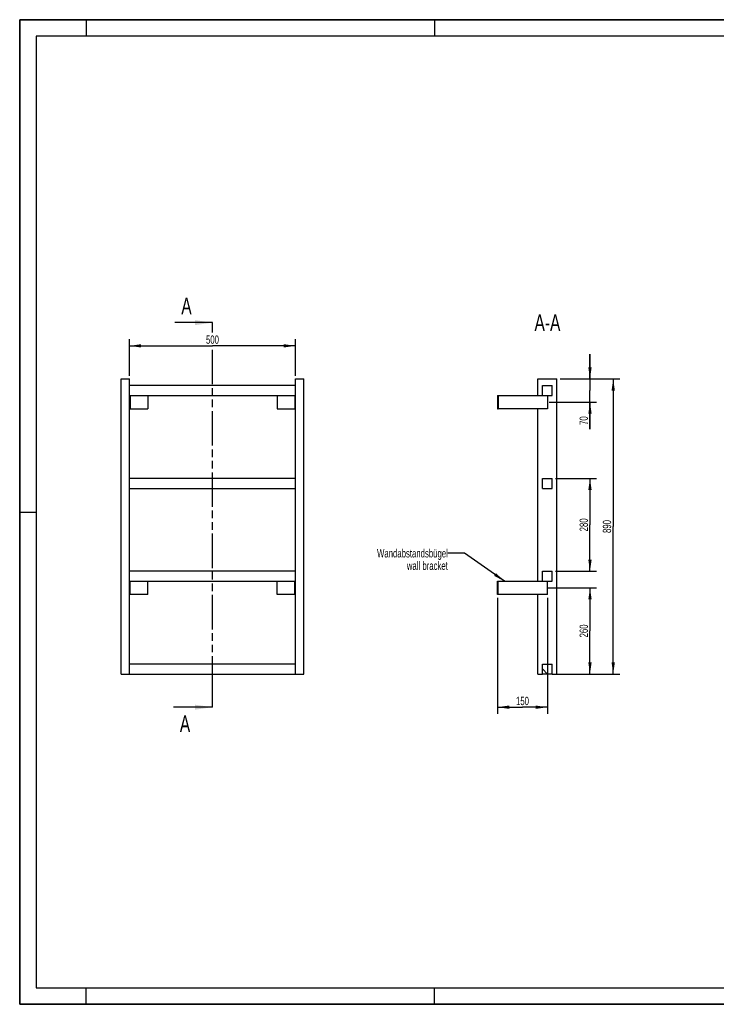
# Model space of a CAD drawing. Header units: millimetres. Extents: x 0 to 4200, y 0 to 2970.
# Tile 1 of 2: x 0 to 2100, y 0 to 2970. Entities that reach past the tile are written whole.
import ezdxf

# ---------------------------------------------------------------- set-up
doc = ezdxf.new("R2010")
doc.units = ezdxf.units.MM
doc.header["$LTSCALE"] = 231
doc.linetypes.add('PHANTOM', pattern=[0.8, 0.45, -0.05, 0.1, -0.05, 0.1, -0.05])
doc.layers.get('0').update_dxf_attribs({"linetype": 'CONTINUOUS'})
for name, color, linetype in [('050_DIMENSIONING', 7, 'CONTINUOUS'), ('053_NOTES', 7, 'CONTINUOUS'), ('HATCHING_BL0', 7, 'CONTINUOUS')]:
    doc.layers.add(name, color=color, linetype=linetype)
doc.styles.get("Standard").update_dxf_attribs({"font": 'txt', "width": 0.7})
doc.dimstyles.new('DIMSTYLE_1', dxfattribs={"dimtxt": 25, "dimasz": 35, "dimexe": 2, "dimexo": 1, "dimtad": 1, "dimdec": 1, "dimtxsty": 'Standard', "dimblk": '_FILLED', "dimblk1": '_FILLED', "dimblk2": '_FILLED', "dimcen": 0.09, "dimazin": 2, "dimtp": 0.8, "dimtm": 0.8, "dimtfac": 1, "dimtdec": 1, "dimtofl": 0, "dimtmove": 0, "dimatfit": 3, "dimldrblk": '_FILLED', "dimfxl": 1, "dimtolj": 1, "dimarcsym": 0})
doc.dimstyles.new('DIMSTYLE_2', dxfattribs={"dimtxt": 25, "dimasz": 35, "dimexe": 2, "dimexo": 1, "dimtad": 1, "dimdec": 1, "dimtxsty": 'Standard', "dimblk": '_FILLED', "dimblk1": '_FILLED', "dimblk2": '_FILLED', "dimcen": 0.09, "dimazin": 2, "dimtp": 0.5, "dimtm": 0.5, "dimtfac": 1, "dimtdec": 1, "dimtofl": 0, "dimtmove": 0, "dimatfit": 3, "dimldrblk": '_FILLED', "dimfxl": 1, "dimtolj": 1, "dimarcsym": 0})
doc.dimstyles.new('DIMSTYLE_3', dxfattribs={"dimtxt": 25, "dimasz": 35, "dimexe": 2, "dimexo": 1, "dimtad": 1, "dimdec": 1, "dimtxsty": 'Standard', "dimblk": '_FILLED', "dimblk1": '_FILLED', "dimblk2": '_FILLED', "dimcen": 0.09, "dimazin": 2, "dimtp": 0.3, "dimtm": 0.3, "dimtfac": 1, "dimtdec": 1, "dimtofl": 0, "dimtmove": 0, "dimatfit": 3, "dimldrblk": '_FILLED', "dimfxl": 1, "dimtolj": 1, "dimarcsym": 0})
doc.dimstyles.new('DIMSTYLE_4', dxfattribs={"dimtxt": 25, "dimasz": 35, "dimexe": 2, "dimexo": 1, "dimtad": 1, "dimtxsty": 'Standard', "dimblk": '_FILLED', "dimblk1": '_FILLED', "dimblk2": '_FILLED', "dimcen": 0.09, "dimazin": 2, "dimtp": 0.5, "dimtm": 0.5, "dimtfac": 1, "dimtofl": 0, "dimtmove": 0, "dimatfit": 3, "dimldrblk": '_FILLED', "dimfxl": 1, "dimtolj": 1, "dimarcsym": 0})
doc.dimstyles.new('DIMSTYLE_5', dxfattribs={"dimtxt": 25, "dimasz": 35, "dimexe": 2, "dimexo": 1, "dimtad": 1, "dimtxsty": 'Standard', "dimblk": '_FILLED', "dimblk1": '_FILLED', "dimblk2": '_FILLED', "dimcen": 0.09, "dimazin": 2, "dimtp": 0.8, "dimtm": 0.8, "dimtfac": 1, "dimtofl": 0, "dimtmove": 0, "dimatfit": 3, "dimldrblk": '_FILLED', "dimfxl": 1, "dimtolj": 1, "dimarcsym": 0})
doc.dimstyles.get("Standard").update_dxf_attribs({"dimtxt": 25, "dimasz": 35, "dimexe": 2, "dimexo": 1, "dimtad": 1, "dimtxsty": 'Standard', "dimblk": '_FILLED', "dimblk1": '_FILLED', "dimblk2": '_FILLED', "dimcen": 0.09, "dimazin": 2, "dimtol": 1, "dimtp": 0.01, "dimtm": 0.01, "dimtfac": 1, "dimtofl": 0, "dimtmove": 0, "dimatfit": 3, "dimldrblk": '_FILLED', "dimfxl": 1, "dimtolj": 1, "dimarcsym": 0})

# ---------------------------------------------------------------- blocks, each defined once
blk = doc.blocks.new('_FILLED')
at = {"color": 0, "linetype": 'ByBlock'}
blk.add_solid([(0, 0), (-1, 0.143), (-1, -0.143)], dxfattribs=at)
blk = doc.blocks.new('*D2')
at = {"layer": '050_DIMENSIONING', "color": 2, "linetype": 'Continuous', "transparency": 16777216}
for p, q in [((331.1, 1896.2), (331.1, 2006.2)), ((831.1, 1896.2), (831.1, 2006.2)), ((331.1, 1986.2), (581.1, 1986.2)), ((831.1, 1986.2), (581.1, 1986.2))]:
    blk.add_line(p, q, dxfattribs=at)
at = {"layer": '050_DIMENSIONING', "color": 2, "linetype": 'Continuous', "transparency": 16777216, "xscale": 35, "yscale": 35, "zscale": 35, "rotation": 180}
blk.add_blockref('_FILLED', (331.1, 1986.2), dxfattribs=at)
at = {"layer": '050_DIMENSIONING', "color": 2, "linetype": 'Continuous', "transparency": 16777216, "xscale": 35, "yscale": 35, "zscale": 35}
blk.add_blockref('_FILLED', (831.1, 1986.2), dxfattribs=at)
at = {"layer": '050_DIMENSIONING', "color": 2, "linetype": 'Continuous', "transparency": 16777216, "insert": (581.1, 2017.5), "char_height": 25, "width": 85.714, "attachment_point": 2, "line_spacing_factor": 0.9}
blk.add_mtext('500', dxfattribs=at)
blk = doc.blocks.new('*D3')
at = {"layer": '050_DIMENSIONING', "color": 2, "linetype": 'Continuous', "transparency": 16777216}
for p, q in [((1590.4, 1256.2), (1739.2, 1256.2)), ((1719.2, 1256.2), (1719.2, 1126.2)), ((1719.2, 996.2), (1719.2, 1126.2)), ((1629.2, 996.2), (1739.2, 996.2))]:
    blk.add_line(p, q, dxfattribs=at)
at = {"layer": '050_DIMENSIONING', "color": 2, "linetype": 'Continuous', "transparency": 16777216, "xscale": 35, "yscale": 35, "zscale": 35}
for p, rotation in [((1719.2, 1256.2), 90), ((1719.2, 996.2), 270)]:
    blk.add_blockref('_FILLED', p, dxfattribs=dict(at, rotation=rotation))
at = {"layer": '050_DIMENSIONING', "color": 2, "linetype": 'Continuous', "transparency": 16777216, "insert": (1687.9, 1126.2), "char_height": 25, "width": 88.393, "attachment_point": 2, "rotation": 90, "line_spacing_factor": 0.9}
blk.add_mtext('260', dxfattribs=at)
blk = doc.blocks.new('*D4')
at = {"layer": '050_DIMENSIONING', "color": 2, "linetype": 'Continuous', "transparency": 16777216}
for p, q in [((1719.2, 1886.2), (1719.2, 1961.2)), ((1719.2, 1961.2), (1719.2, 1851.2)), ((1629.2, 1886.2), (1739.2, 1886.2)), ((1719.2, 1734.4), (1719.2, 1851.2)), ((1595.8, 1816.2), (1739.2, 1816.2)), ((1719.2, 1816.2), (1719.2, 1734.4))]:
    blk.add_line(p, q, dxfattribs=at)
at = {"layer": '050_DIMENSIONING', "color": 2, "linetype": 'Continuous', "transparency": 16777216, "xscale": 35, "yscale": 35, "zscale": 35}
for p, rotation in [((1719.2, 1886.2), 270), ((1719.2, 1816.2), 90)]:
    blk.add_blockref('_FILLED', p, dxfattribs=dict(at, rotation=rotation))
at = {"layer": '050_DIMENSIONING', "color": 2, "linetype": 'Continuous', "transparency": 16777216, "insert": (1687.9, 1773.7), "char_height": 25, "width": 58.929, "attachment_point": 3, "rotation": 90, "line_spacing_factor": 0.9}
blk.add_mtext('70', dxfattribs=at)
blk = doc.blocks.new('*D5')
at = {"layer": '050_DIMENSIONING', "color": 2, "linetype": 'Continuous', "transparency": 16777216}
for p, q in [((1440.7, 1226.2), (1440.7, 876.2)), ((1590.7, 1226.2), (1590.7, 876.2)), ((1440.7, 896.2), (1515.7, 896.2)), ((1590.7, 896.2), (1515.7, 896.2))]:
    blk.add_line(p, q, dxfattribs=at)
at = {"layer": '050_DIMENSIONING', "color": 2, "linetype": 'Continuous', "transparency": 16777216, "xscale": 35, "yscale": 35, "zscale": 35, "rotation": 180}
blk.add_blockref('_FILLED', (1440.7, 896.2), dxfattribs=at)
at = {"layer": '050_DIMENSIONING', "color": 2, "linetype": 'Continuous', "transparency": 16777216, "xscale": 35, "yscale": 35, "zscale": 35}
blk.add_blockref('_FILLED', (1590.7, 896.2), dxfattribs=at)
at = {"layer": '050_DIMENSIONING', "color": 2, "linetype": 'Continuous', "transparency": 16777216, "insert": (1515.7, 927.5), "char_height": 25, "width": 77.679, "attachment_point": 2, "line_spacing_factor": 0.9}
blk.add_mtext('150', dxfattribs=at)
blk = doc.blocks.new('*D6')
at = {"layer": '050_DIMENSIONING', "color": 2, "linetype": 'Continuous', "transparency": 16777216}
for p, q in [((1629.2, 1886.2), (1809.2, 1886.2)), ((1789.2, 1886.2), (1789.2, 1441.2)), ((1789.2, 996.2), (1789.2, 1441.2)), ((1615.7, 996.2), (1809.2, 996.2))]:
    blk.add_line(p, q, dxfattribs=at)
at = {"layer": '050_DIMENSIONING', "color": 2, "linetype": 'Continuous', "transparency": 16777216, "xscale": 35, "yscale": 35, "zscale": 35}
for p, rotation in [((1789.2, 1886.2), 90), ((1789.2, 996.2), 270)]:
    blk.add_blockref('_FILLED', p, dxfattribs=dict(at, rotation=rotation))
at = {"layer": '050_DIMENSIONING', "color": 2, "linetype": 'Continuous', "transparency": 16777216, "insert": (1757.9, 1441.2), "char_height": 25, "width": 88.393, "attachment_point": 2, "rotation": 90, "line_spacing_factor": 0.9}
blk.add_mtext('890', dxfattribs=at)
blk = doc.blocks.new('*D7')
at = {"layer": '050_DIMENSIONING', "color": 2, "linetype": 'Continuous', "transparency": 16777216}
for p, q in [((1615.7, 1586.2), (1739.2, 1586.2)), ((1719.2, 1586.2), (1719.2, 1446.2)), ((1719.2, 1306.2), (1719.2, 1446.2)), ((1615.7, 1306.2), (1739.2, 1306.2))]:
    blk.add_line(p, q, dxfattribs=at)
at = {"layer": '050_DIMENSIONING', "color": 2, "linetype": 'Continuous', "transparency": 16777216, "xscale": 35, "yscale": 35, "zscale": 35}
for p, rotation in [((1719.2, 1586.2), 90), ((1719.2, 1306.2), 270)]:
    blk.add_blockref('_FILLED', p, dxfattribs=dict(at, rotation=rotation))
at = {"layer": '050_DIMENSIONING', "color": 2, "linetype": 'Continuous', "transparency": 16777216, "insert": (1687.9, 1446.2), "char_height": 25, "width": 88.393, "attachment_point": 2, "rotation": 90, "line_spacing_factor": 0.9}
blk.add_mtext('280', dxfattribs=at)
blk = doc.blocks.new('XSEC_FILLED')
at = {"color": 0, "linetype": 'ByBlock'}
blk.add_solid([(0, 0), (-1, 0.143), (-1, -0.143)], dxfattribs=at)
blk = doc.blocks.new('HATCHING_BL0', base_point=(522.2, 1476.2))
at = {"layer": 'HATCHING_BL0', "color": 7, "linetype": 'PHANTOM'}
for p, q in [((581.1, 2026.7), (581.1, 2056.2)), ((581.1, 946.2), (581.1, 1976.5)), ((581.1, 896.2), (581.1, 946.2))]:
    blk.add_line(p, q, dxfattribs=at)
at = {"layer": 'HATCHING_BL0', "color": 7, "linetype": 'Continuous', "char_height": 50, "width": 64.286, "attachment_point": 1, "line_spacing_factor": 0.9}
for insert in [(487.2, 2131.2), (482.8, 871.2)]:
    blk.add_mtext('A', dxfattribs=dict(at, insert=insert))
at = {"layer": 'HATCHING_BL0', "color": 7, "linetype": 'Continuous'}
for points in [[(581.1, 2056.2), (467.6, 2056.2)], [(581.1, 896.2), (463.2, 896.2)]]:
    blk.add_leader(points, dimstyle='Standard', override={"dimasz": 52.5, "dimtad": 0, "dimldrblk": 'XSEC_FILLED'}, dxfattribs=at)

msp = doc.modelspace()

# ---------------------------------------------------------------- hatches: boundary and pattern name
at = {"linetype": 'Continuous'}
h = msp.add_hatch(dxfattribs=at)
h.set_pattern_fill('ANSI31', color=2, angle=90, style=0, pattern_type=2)
h.set_pattern_definition([(135, (1590.67, 996.2), (-239.54, -239.54), [])])
edge = h.paths.add_edge_path()
edge.add_line((1605.672, 996.209), (1575.672, 996.209))
edge.add_line((1575.672, 996.209), (1575.672, 1026.209))
edge.add_line((1575.672, 1026.209), (1605.672, 1026.209))
edge.add_line((1605.672, 996.209), (1605.672, 1026.209))
edge = h.paths.add_edge_path()
edge.add_line((1575.672, 1276.209), (1575.672, 1306.209))
edge.add_line((1575.672, 1306.209), (1605.672, 1306.209))
edge.add_line((1605.672, 1276.209), (1605.672, 1306.209))
edge.add_line((1575.672, 1276.209), (1605.672, 1276.209))
edge = h.paths.add_edge_path()
edge.add_line((1575.672, 1556.209), (1575.672, 1586.209))
edge.add_line((1575.672, 1586.209), (1605.672, 1586.209))
edge.add_line((1605.672, 1556.209), (1605.672, 1586.209))
edge.add_line((1575.672, 1556.209), (1605.672, 1556.209))
edge = h.paths.add_edge_path()
edge.add_line((1575.672, 1836.209), (1575.672, 1866.209))
edge.add_line((1575.672, 1866.209), (1605.672, 1866.209))
edge.add_line((1605.672, 1836.209), (1605.672, 1866.209))
edge.add_line((1575.672, 1836.209), (1605.672, 1836.209))

# ---------------------------------------------------------------- linework, layer by layer
at = {"color": 7, "linetype": 'Continuous'}
for p, q in [((0, 2970), (4200, 2970)), ((0, 0), (0, 2970)), ((306.128, 1886.209), (331.128, 1886.209)), ((306.128, 996.209), (306.128, 1886.209)), ((331.128, 996.209), (331.128, 1886.209)), ((831.128, 1886.209), (856.128, 1886.209)), ((831.128, 996.209), (831.128, 1886.209)), ((856.128, 996.209), (856.128, 1886.209)), ((1562.172, 1886.209), (1619.172, 1886.209)), ((1562.172, 1836.209), (1562.172, 1886.209)), ((1619.172, 996.209), (1619.172, 1886.209)), ((831.128, 1866.209), (331.128, 1866.209)), ((1575.672, 1866.209), (1605.672, 1866.209)), ((1575.672, 1836.209), (1575.672, 1866.209)), ((1605.672, 1836.209), (1605.672, 1866.209)), ((331.128, 1836.209), (831.128, 1836.209)), ((333.128, 1836.209), (333.128, 1796.209)), ((386.128, 1836.209), (386.128, 1796.209)), ((776.128, 1836.209), (776.128, 1796.209)), ((829.128, 1836.209), (829.128, 1796.209)), ((1440.672, 1836.209), (1442.672, 1836.209)), ((1440.672, 1836.209), (1440.672, 1796.209)), ((1442.672, 1836.209), (1575.672, 1836.209)), ((1442.672, 1836.209), (1442.672, 1796.209)), ((1575.672, 1836.209), (1605.672, 1836.209)), ((1590.672, 1836.209), (1590.672, 1796.209)), ((331.128, 1796.209), (333.128, 1796.209)), ((333.128, 1796.209), (386.128, 1796.209)), ((776.128, 1796.209), (829.128, 1796.209)), ((829.128, 1796.209), (831.128, 1796.209)), ((1440.672, 1796.209), (1442.672, 1796.209)), ((1590.672, 1796.209), (1442.672, 1796.209)), ((1562.172, 1276.209), (1562.172, 1796.209)), ((831.128, 1586.209), (331.128, 1586.209)), ((1575.672, 1586.209), (1605.672, 1586.209)), ((1575.672, 1556.209), (1575.672, 1586.209)), ((1605.672, 1556.209), (1605.672, 1586.209)), ((331.128, 1556.209), (831.128, 1556.209)), ((1575.672, 1556.209), (1605.672, 1556.209)), ((831.128, 1306.209), (331.128, 1306.209)), ((1575.672, 1306.209), (1605.672, 1306.209)), ((1575.672, 1276.209), (1575.672, 1306.209)), ((1605.672, 1276.209), (1605.672, 1306.209)), ((331.128, 1276.209), (831.128, 1276.209)), ((333.128, 1236.209), (333.128, 1276.209)), ((386.128, 1236.209), (386.128, 1276.209)), ((776.128, 1236.209), (776.128, 1276.209)), ((829.128, 1236.209), (829.128, 1276.209)), ((1440.672, 1276.209), (1442.672, 1276.209)), ((1440.672, 1236.209), (1440.672, 1276.209)), ((1442.672, 1276.209), (1575.672, 1276.209)), ((1442.672, 1236.209), (1442.672, 1276.209)), ((1575.672, 1276.209), (1605.672, 1276.209)), ((1590.672, 1236.209), (1590.672, 1276.209)), ((333.128, 1236.209), (331.128, 1236.209)), ((386.128, 1236.209), (333.128, 1236.209)), ((829.128, 1236.209), (776.128, 1236.209)), ((831.128, 1236.209), (829.128, 1236.209)), ((1442.672, 1236.209), (1440.672, 1236.209)), ((1590.672, 1236.209), (1442.672, 1236.209)), ((1562.172, 996.209), (1562.172, 1236.209)), ((831.128, 1026.209), (331.128, 1026.209)), ((1575.672, 1026.209), (1605.672, 1026.209)), ((1575.672, 996.209), (1575.672, 1026.209)), ((1605.672, 996.209), (1605.672, 1026.209)), ((306.128, 996.209), (331.128, 996.209)), ((331.128, 996.209), (831.128, 996.209)), ((831.128, 996.209), (856.128, 996.209)), ((1562.172, 996.209), (1575.672, 996.209)), ((1605.672, 996.209), (1575.672, 996.209)), ((1605.672, 996.209), (1619.172, 996.209)), ((0, 0), (4200, 0))]:
    msp.add_line(p, q, dxfattribs=at)
at = {"color": 3, "linetype": 'Continuous'}
for p, q in [((0, 2970), (0, 0)), ((4200, 2970), (0, 2970)), ((200, 2970), (200, 2920)), ((1250, 2970), (1250, 2920)), ((0, 1485), (50, 1485)), ((200, 0), (200, 50)), ((1250, 0), (1250, 50)), ((4200, 0), (0, 0))]:
    msp.add_line(p, q, dxfattribs=at)
at = {"color": 5, "linetype": 'Continuous'}
for p, q in [((50, 2920), (50, 50)), ((4150, 2920), (50, 2920)), ((50, 50), (4150, 50))]:
    msp.add_line(p, q, dxfattribs=at)

# ---------------------------------------------------------------- block references
at = {"layer": 'HATCHING_BL0'}
msp.add_blockref('HATCHING_BL0', (522.165, 1476.209), dxfattribs=at)

# ---------------------------------------------------------------- texts
at = {"layer": '053_NOTES', "color": 2, "linetype": 'Continuous', "attachment_point": 3, "line_spacing_factor": 0.9}
for s, insert, char_height, width in [('A-A', (1629.988, 2081.209), 50, 182.14286), ('Wandabstandsbügel\\Pwall bracket', (1290.672, 1372.961), 25, 472.67857)]:
    msp.add_mtext(s, dxfattribs=dict(at, insert=insert, char_height=char_height, width=width))

# ---------------------------------------------------------------- dimensions: what is measured, and where the dimension line sits
at = {"layer": '050_DIMENSIONING', "color": 2, "linetype": 'Continuous'}
for base, p1, p2, dimstyle, picture, middle in [((831.128, 1986.209), (331.128, 1895.209), (831.128, 1895.209), 'DIMSTYLE_1', '*D2', (577.556, 1986.209)), ((1590.672, 896.209), (1440.672, 1227.209), (1590.672, 1227.209), 'DIMSTYLE_4', '*D5', (1512.101, 896.209))]:
    dim = msp.add_linear_dim(base=base, p1=p1, p2=p2, dimstyle=dimstyle, dxfattribs=at)
    dim.commit()
    dim.dimension.update_dxf_attribs({"geometry": picture, "text_midpoint": middle, "dimtype": 160})
for base, p1, p2, angle, dimstyle, picture, middle in [((1719.172, 1816.209), (1628.172, 1886.209), (1594.816, 1816.209), 270, 'DIMSTYLE_3', '*D4', (1719.172, 1750.513)), ((1789.172, 1886.209), (1614.672, 996.209), (1628.172, 1886.209), 90, 'DIMSTYLE_5', '*D6', (1789.172, 1437.637)), ((1719.172, 1586.209), (1614.672, 1306.209), (1614.672, 1586.209), 90, 'DIMSTYLE_4', '*D7', (1719.172, 1442.637)), ((1719.172, 1256.209), (1628.172, 996.209), (1589.41, 1256.209), 90, 'DIMSTYLE_2', '*D3', (1719.172, 1122.637))]:
    dim = msp.add_linear_dim(base=base, p1=p1, p2=p2, angle=angle, dimstyle=dimstyle, dxfattribs=at)
    dim.commit()
    dim.dimension.update_dxf_attribs({"geometry": picture, "text_midpoint": middle, "dimtype": 160})

# ---------------------------------------------------------------- leaders
at = {"layer": '053_NOTES', "color": 2, "linetype": 'Continuous', "annotation_type": 0, "has_hookline": 1, "hookline_direction": 1, "text_width": 289.088}
msp.add_leader([(1461.723, 1276.209), (1340.672, 1360.461), (1290.672, 1360.461)], dimstyle='Standard', override={"dimtad": 0}, dxfattribs=at)

doc.saveas('drawing.dxf')
